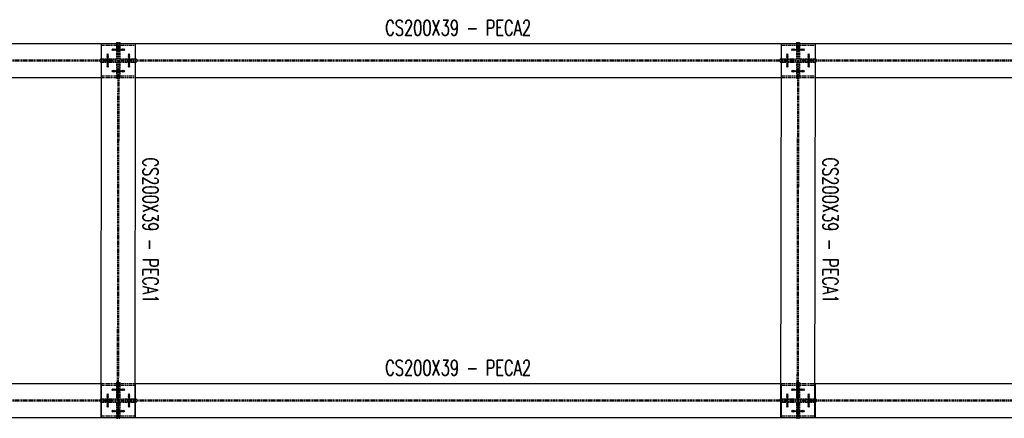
# Model space of a CAD drawing. Header units: feet. Extents: x 14665 to 61549, y 27474 to 37127.
# Tile 36 of 37: x 44185 to 49979, y 34684 to 37029. Entities that reach past the tile are written whole.
import ezdxf
from ezdxf.enums import TextEntityAlignment as Align

# ---------------------------------------------------------------- set-up
doc = ezdxf.new("R2010")
doc.units = ezdxf.units.FT
doc.header["$LTSCALE"] = 25
doc.header["$MEASUREMENT"] = 0
doc.linetypes.add('DASHDOT', pattern=[1, 0.5, -0.25, 0, -0.25])
doc.linetypes.add('HIDDEN', pattern=[0.375, 0.25, -0.125])
doc.layers.get('0').update_dxf_attribs({"linetype": 'CONTINUOUS'})
for name, color, linetype in [('A', 2, 'DASHDOT'), ('FORIR', 4, 'CONTINUOUS'), ('G', 3, 'CONTINUOUS'), ('TR', 6, 'HIDDEN'), ('TXT1', 7, 'CONTINUOUS')]:
    doc.layers.add(name, color=color, linetype=linetype)
doc.styles.add('1', font='romans', dxfattribs={"width": 0.7, "height": 30})

# ---------------------------------------------------------------- blocks, each defined once
blk = doc.blocks.new('MS')
at = {"color": 6}
for p, q in [((-4.7, 22.8), (4.7, 32.1)), ((-4.7, 32.1), (4.7, 22.8)), ((-4.7, -22.8), (4.7, -32.1)), ((-4.7, -32.1), (4.7, -22.8))]:
    blk.add_line(p, q, dxfattribs=at)
at = {"color": 3}
blk.add_line((0, -32.1), (0, 32.1), dxfattribs=at)
at = {"flags": 1}
for tag, p, height in [('DIAM', (0, 0), 8.01), ('AVAN', (1.3, -18.2), 5.26), ('TOLE', (1.3, -9.7), 5.26), ('DIET', (1.3, -24.6), 5.26)]:
    blk.add_attdef(tag, p, '', height=height, dxfattribs=at)
blk = doc.blocks.new('3D_INFOM')
blk.add_point((0, 0))
at = {"layer": 'FORIR', "flags": 1}
for tag, p in [('MARK', (7.55, -4.31)), ('NUM_DIS', (7.55, -11.68)), ('NOT_PEZ', (45.73, -11.68)), ('QTA_PEZ', (7.55, -18.55)), ('TIP_PEZ', (45.73, -18.55)), ('TRA_PEZ', (7.55, -26.33)), ('COS_PEZ', (45.73, -26.33)), ('DES_PEZ', (7.55, -33.75))]:
    blk.add_attdef(tag, p, '', height=5, dxfattribs=at)
blk = doc.blocks.new('3D_INFOB')
blk.add_point((0, 0))
at = {"layer": 'FORIR', "flags": 1}
for tag, p in [('BOLT', (7.6, -4.3)), ('SPEC', (7.6, -19.3)), ('CLASS', (7.6, -12)), ('IDF_PEZ', (7.6, -27.1))]:
    blk.add_attdef(tag, p, '', height=5.26, dxfattribs=at)

msp = doc.modelspace()

# ---------------------------------------------------------------- linework, layer by layer
at = {"layer": 'A'}
msp.add_point((48764.7, 34688.9), dxfattribs=at)
at = {"layer": 'G'}
for p, q in [((40774.2, 36888.9), (44664.7, 36888.9)), ((44664.7, 36889), (44661.5, 34689)), ((44664.7, 36889), (44864.7, 36888.7)), ((44664.7, 36888.9), (44664.7, 36688.9)), ((44755.1, 36894), (44761.5, 36894)), ((44755.1, 36894), (44755.1, 36888.9)), ((44761.5, 36894), (44761.5, 36888.9)), ((44764.7, 36888.9), (44767.8, 36888.9)), ((44767.8, 36894), (44767.8, 36888.9)), ((44767.8, 36894), (44774.2, 36894)), ((44774.2, 36894), (44774.2, 36888.9)), ((44774.2, 36888.9), (48664.7, 36888.9)), ((44864.7, 36888.7), (44861.5, 34688.7)), ((44864.7, 36888.9), (44864.7, 36688.9)), ((44864.7, 36879.4), (44864.7, 36879.4)), ((48664.7, 36889), (48661.5, 34689)), ((48664.7, 36889), (48864.7, 36888.7)), ((48664.7, 36888.9), (48664.7, 36688.9)), ((48755.1, 36894), (48761.5, 36894)), ((48755.1, 36894), (48755.1, 36888.9)), ((48761.5, 36894), (48761.5, 36888.9)), ((48764.7, 36888.9), (48767.8, 36888.9)), ((48767.8, 36894), (48767.8, 36888.9)), ((48767.8, 36894), (48774.2, 36894)), ((48774.2, 36894), (48774.2, 36888.9)), ((48774.2, 36888.9), (52664.7, 36888.9)), ((48864.7, 36888.7), (48861.5, 34688.7)), ((48864.7, 36888.9), (48864.7, 36688.9)), ((48864.7, 36879.4), (48864.7, 36879.4)), ((44864.5, 36798.4), (44864.7, 36798.4)), ((48864.5, 36798.4), (48864.7, 36798.4)), ((44864.5, 36792), (44864.7, 36792)), ((44864.5, 36785.7), (44864.7, 36785.7)), ((44864.5, 36779.3), (44864.7, 36779.3)), ((48864.5, 36792), (48864.7, 36792)), ((48864.5, 36785.7), (48864.7, 36785.7)), ((48864.5, 36779.3), (48864.7, 36779.3)), ((40864.4, 36688.9), (44664.7, 36688.9)), ((44864.4, 36698.4), (44864.7, 36698.4)), ((44864.4, 36688.9), (48664.7, 36688.9)), ((48864.4, 36698.4), (48864.7, 36698.4)), ((48864.4, 36688.9), (52664.7, 36688.9)), ((40861.8, 34888.9), (44664.7, 34888.9)), ((44664.7, 34888.9), (44664.7, 34688.9)), ((44861.8, 34888.9), (48664.7, 34888.9)), ((44864.7, 34888.9), (44864.7, 34688.9)), ((48664.7, 34888.9), (48664.7, 34688.9)), ((48861.8, 34888.9), (52664.7, 34888.9)), ((48864.7, 34888.9), (48864.7, 34688.9)), ((44861.8, 34879.4), (44864.7, 34879.4)), ((48861.8, 34879.4), (48864.7, 34879.4)), ((44861.6, 34779.3), (44864.7, 34779.3)), ((44861.7, 34798.4), (44864.7, 34798.4)), ((44861.7, 34792), (44864.7, 34792)), ((44861.7, 34785.7), (44864.7, 34785.7)), ((48861.6, 34779.3), (48864.7, 34779.3)), ((48861.7, 34798.4), (48864.7, 34798.4)), ((48861.7, 34792), (48864.7, 34792)), ((48861.7, 34785.7), (48864.7, 34785.7)), ((40861.5, 34688.9), (44755.1, 34688.9)), ((44661.5, 34689), (44664.7, 34689)), ((44664.7, 34689), (44861.5, 34688.7)), ((44755.1, 34688.9), (44755.1, 34683.7)), ((44755.1, 34683.7), (44761.5, 34683.7)), ((44761.5, 34688.9), (44761.5, 34683.7)), ((44767.8, 34688.9), (44767.8, 34683.7)), ((44767.8, 34683.7), (44774.2, 34683.7)), ((44774.2, 34688.9), (44861.5, 34688.7)), ((44774.2, 34688.9), (44774.2, 34683.7)), ((44861.5, 34698.4), (44864.7, 34698.4)), ((44861.5, 34688.9), (48755.1, 34688.9)), ((48661.5, 34689), (48664.7, 34689)), ((48664.7, 34689), (48861.5, 34688.7)), ((48755.1, 34688.9), (48755.1, 34683.7)), ((48755.1, 34683.7), (48761.5, 34683.7)), ((48761.5, 34688.9), (48761.5, 34683.7)), ((48767.8, 34688.9), (48767.8, 34683.7)), ((48767.8, 34683.7), (48774.2, 34683.7)), ((48774.2, 34688.9), (48861.5, 34688.7)), ((48774.2, 34688.9), (48774.2, 34683.7)), ((48861.5, 34698.4), (48864.7, 34698.4)), ((48861.5, 34688.9), (52755.1, 34688.9))]:
    msp.add_line(p, q, dxfattribs=at)
msp.add_point((48764.7, 34688.9), dxfattribs=at)
at = {"layer": 'TR'}
for p, q in [((44664.7, 36889), (44755.1, 36888.9)), ((44664.7, 36888.9), (44764.7, 36888.9)), ((44664.7, 36879.4), (44761.5, 36879.4)), ((44755.1, 36888.9), (44761.5, 36888.9)), ((44755.1, 36888.9), (44755.1, 36798.4)), ((44755.1, 36860.5), (44761.5, 36860.5)), ((44761.5, 36888.9), (44758.4, 34688.9)), ((44761.5, 36888.9), (44761.5, 36683.7)), ((44761.5, 36860.5), (44761.5, 36860.5)), ((44761.5, 36860.5), (44767.8, 36860.5)), ((44767.8, 36888.9), (44764.7, 34688.9)), ((44767.8, 36888.9), (44774.2, 36888.9)), ((44767.8, 36888.9), (44767.8, 36683.7)), ((44767.8, 36888.9), (44774.2, 36888.9)), ((44767.8, 36879.4), (44864.7, 36879.4)), ((44767.8, 36860.5), (44774.2, 36860.5)), ((44767.8, 36860.5), (44767.8, 36860.4)), ((44774.2, 36888.9), (44864.7, 36888.7)), ((44774.2, 36888.9), (44774.2, 36798.4)), ((48664.7, 36889), (48755.1, 36888.9)), ((48664.7, 36888.9), (48764.7, 36888.9)), ((48664.7, 36879.4), (48761.5, 36879.4)), ((48755.1, 36888.9), (48761.5, 36888.9)), ((48755.1, 36888.9), (48755.1, 36798.4)), ((48755.1, 36860.5), (48761.5, 36860.5)), ((48761.5, 36888.9), (48758.4, 34688.9)), ((48761.5, 36888.9), (48761.5, 36683.7)), ((48761.5, 36860.5), (48767.8, 36860.5)), ((48761.5, 36860.5), (48761.5, 36860.5)), ((48767.8, 36888.9), (48764.7, 34688.9)), ((48767.8, 36888.9), (48774.2, 36888.9)), ((48767.8, 36888.9), (48767.8, 36683.7)), ((48767.8, 36888.9), (48774.2, 36888.9)), ((48767.8, 36879.4), (48864.7, 36879.4)), ((48767.8, 36860.5), (48774.2, 36860.5)), ((48767.8, 36860.5), (48767.8, 36860.4)), ((48774.2, 36888.9), (48864.7, 36888.7)), ((48774.2, 36888.9), (48774.2, 36798.4)), ((44659.5, 36798.4), (44755.1, 36798.4)), ((44659.5, 36798.4), (44659.5, 36792)), ((44693, 36798.4), (44693, 36779.3)), ((44710, 36798.4), (44710, 36779.3)), ((44755.1, 36843.5), (44761.5, 36843.5)), ((44761.5, 36843.7), (44761.5, 36843.5)), ((44761.5, 36843.5), (44761.5, 36843.5)), ((44761.5, 36843.5), (44767.8, 36843.5)), ((44761.5, 36843.5), (44761.5, 36843.5)), ((44767.8, 36843.5), (44774.2, 36843.5)), ((44774.2, 36798.4), (44864.5, 36798.4)), ((44819.3, 36798.4), (44819.3, 36779.3)), ((44836.3, 36798.4), (44836.3, 36779.3)), ((44864.7, 36798.4), (44869.8, 36798.4)), ((44869.8, 36798.4), (44869.8, 36792)), ((48659.5, 36798.4), (48659.5, 36792)), ((48659.5, 36798.4), (48755.1, 36798.4)), ((48693, 36798.4), (48693, 36792)), ((48710, 36798.4), (48710, 36779.3)), ((48755.1, 36843.5), (48761.5, 36843.5)), ((48761.5, 36843.7), (48761.5, 36843.5)), ((48761.5, 36843.5), (48761.5, 36843.5)), ((48761.5, 36843.5), (48767.8, 36843.5)), ((48767.8, 36843.5), (48774.2, 36843.5)), ((48774.2, 36798.4), (48864.5, 36798.4)), ((48819.3, 36798.4), (48819.3, 36779.3)), ((48836.3, 36798.4), (48836.3, 36779.3)), ((48864.7, 36798.4), (48869.8, 36798.4)), ((48869.8, 36798.4), (48869.8, 36792)), ((40864.7, 36792), (44761.5, 36792)), ((40864.7, 36785.7), (44761.5, 36785.7)), ((44659.5, 36785.7), (44659.5, 36779.3)), ((44659.5, 36779.3), (44755.1, 36779.3)), ((44755.1, 36779.3), (44755.1, 36683.7)), ((44767.8, 36792), (44864.5, 36792)), ((44767.8, 36785.7), (44864.5, 36785.7)), ((44774.2, 36779.3), (44864.5, 36779.3)), ((44774.2, 36779.3), (44774.2, 36683.7)), ((44864.7, 36792), (48761.5, 36792)), ((44864.7, 36785.7), (48761.5, 36785.7)), ((44864.7, 36779.3), (44869.8, 36779.3)), ((44869.8, 36785.7), (44869.8, 36779.3)), ((48659.5, 36785.7), (48659.5, 36779.3)), ((48659.5, 36779.3), (48755.1, 36779.3)), ((48693, 36792), (48693, 36779.3)), ((48755.1, 36779.3), (48755.1, 36683.7)), ((48767.8, 36792), (48864.5, 36792)), ((48767.8, 36785.7), (48864.5, 36785.7)), ((48774.2, 36779.3), (48864.5, 36779.3)), ((48774.2, 36779.3), (48774.2, 36683.7)), ((48864.7, 36792), (52761.5, 36792)), ((48864.7, 36785.7), (52761.5, 36785.7)), ((48864.7, 36779.3), (48869.8, 36779.3)), ((48869.8, 36785.7), (48869.8, 36779.3)), ((44664.7, 36698.4), (44761.5, 36698.4)), ((44664.7, 36688.9), (44864.4, 36688.9)), ((44755.1, 36734.2), (44761.5, 36734.2)), ((44755.1, 36717.2), (44761.5, 36717.2)), ((44755.1, 36683.7), (44761.5, 36683.7)), ((44761.3, 36734.2), (44761.3, 36734.2)), ((44761.3, 36734.2), (44761.5, 36734.2)), ((44761.3, 36717.4), (44761.3, 36717.2)), ((44761.3, 36717.2), (44761.3, 36717.2)), ((44761.3, 36717.2), (44761.5, 36717.2)), ((44761.5, 36734.2), (44767.6, 36734.2)), ((44761.5, 36717.2), (44767.6, 36717.2)), ((44767.6, 36734.2), (44767.6, 36734.1)), ((44767.8, 36734.2), (44774.2, 36734.2)), ((44767.8, 36717.2), (44774.2, 36717.2)), ((44767.8, 36698.4), (44864.4, 36698.4)), ((44767.8, 36683.7), (44774.2, 36683.7)), ((48664.7, 36698.4), (48761.5, 36698.4)), ((48664.7, 36688.9), (48864.4, 36688.9)), ((48755.1, 36734.2), (48761.5, 36734.2)), ((48755.1, 36717.2), (48761.5, 36717.2)), ((48755.1, 36683.7), (48761.5, 36683.7)), ((48761.3, 36734.2), (48761.3, 36734.2)), ((48761.3, 36734.2), (48761.5, 36734.2)), ((48761.3, 36717.4), (48761.3, 36717.2)), ((48761.3, 36717.2), (48761.5, 36717.2)), ((48761.5, 36734.2), (48767.6, 36734.2)), ((48761.5, 36717.2), (48767.6, 36717.2)), ((48767.6, 36734.2), (48767.6, 36734.1)), ((48767.6, 36717.4), (48767.6, 36717.2)), ((48767.8, 36734.2), (48774.2, 36734.2)), ((48767.8, 36717.2), (48774.2, 36717.2)), ((48767.8, 36698.4), (48864.4, 36698.4)), ((48767.8, 36683.7), (48774.2, 36683.7)), ((44664.7, 34888.9), (44861.8, 34888.9)), ((44755.1, 34894), (44761.5, 34894)), ((44755.1, 34894), (44755.1, 34798.4)), ((44761.5, 34894), (44761.5, 34688.9)), ((44767.8, 34894), (44774.2, 34894)), ((44767.8, 34894), (44767.8, 34688.9)), ((44774.2, 34894), (44774.2, 34798.4)), ((48664.7, 34888.9), (48861.8, 34888.9)), ((48755.1, 34894), (48761.5, 34894)), ((48755.1, 34894), (48755.1, 34798.4)), ((48761.5, 34894), (48761.5, 34688.9)), ((48767.8, 34894), (48774.2, 34894)), ((48767.8, 34894), (48767.8, 34688.9)), ((48774.2, 34894), (48774.2, 34798.4)), ((44664.7, 34879.4), (44761.5, 34879.4)), ((44755.1, 34860.5), (44761.5, 34860.5)), ((44755.1, 34843.5), (44761.5, 34843.5)), ((44758.6, 34860.5), (44758.6, 34860.5)), ((44758.6, 34860.5), (44758.6, 34860.4)), ((44758.6, 34860.5), (44758.6, 34860.4)), ((44758.6, 34860.5), (44761.5, 34860.5)), ((44758.6, 34843.7), (44758.6, 34843.5)), ((44758.6, 34843.5), (44758.6, 34843.5)), ((44758.6, 34843.5), (44761.5, 34843.5)), ((44761.5, 34860.5), (44764.9, 34860.5)), ((44761.5, 34843.5), (44764.9, 34843.5)), ((44764.9, 34860.5), (44764.9, 34860.4)), ((44764.9, 34859.9), (44764.9, 34859.1)), ((44764.9, 34845), (44764.9, 34844.2)), ((44764.9, 34844.2), (44764.9, 34843.7)), ((44764.9, 34843.7), (44764.9, 34843.5)), ((44767.8, 34879.4), (44861.8, 34879.4)), ((44767.8, 34860.5), (44774.2, 34860.5)), ((44767.8, 34843.5), (44774.2, 34843.5)), ((48664.7, 34879.4), (48761.5, 34879.4)), ((48755.1, 34860.5), (48761.5, 34860.5)), ((48755.1, 34843.5), (48761.5, 34843.5)), ((48758.6, 34860.5), (48758.6, 34860.5)), ((48758.6, 34860.5), (48758.6, 34860.4)), ((48758.6, 34860.5), (48758.6, 34860.4)), ((48758.6, 34860.5), (48761.5, 34860.5)), ((48758.6, 34843.7), (48758.6, 34843.5)), ((48758.6, 34843.5), (48758.6, 34843.5)), ((48758.6, 34843.5), (48761.5, 34843.5)), ((48761.5, 34860.5), (48764.9, 34860.5)), ((48761.5, 34843.5), (48764.9, 34843.5)), ((48764.9, 34860.5), (48764.9, 34860.4)), ((48764.9, 34860.4), (48764.9, 34859.9)), ((48764.9, 34859.9), (48764.9, 34859.1)), ((48764.9, 34846), (48764.9, 34845)), ((48764.9, 34845), (48764.9, 34844.2)), ((48764.9, 34844.2), (48764.9, 34843.7)), ((48764.9, 34843.7), (48764.9, 34843.5)), ((48767.8, 34879.4), (48861.8, 34879.4)), ((48767.8, 34860.5), (48774.2, 34860.5)), ((48767.8, 34843.5), (48774.2, 34843.5)), ((40864.7, 34792), (44761.5, 34792)), ((40864.7, 34785.7), (44761.5, 34785.7)), ((44659.5, 34798.4), (44755.1, 34798.4)), ((44659.5, 34798.4), (44659.5, 34792)), ((44659.5, 34785.7), (44659.5, 34779.3)), ((44659.5, 34779.3), (44755.1, 34779.3)), ((44693, 34798.4), (44693, 34779.3)), ((44710, 34798.4), (44710, 34779.3)), ((44755.1, 34779.3), (44755.1, 34688.9)), ((44767.8, 34792), (44861.7, 34792)), ((44767.8, 34785.7), (44861.7, 34785.7)), ((44774.2, 34798.4), (44861.7, 34798.4)), ((44774.2, 34779.3), (44861.6, 34779.3)), ((44774.2, 34779.3), (44774.2, 34688.9)), ((44819.3, 34798.4), (44819.3, 34779.3)), ((44836.3, 34798.4), (44836.3, 34779.3)), ((44864.7, 34798.4), (44869.8, 34798.4)), ((44864.7, 34792), (48761.5, 34792)), ((44864.7, 34785.7), (48761.5, 34785.7)), ((44864.7, 34779.3), (44869.8, 34779.3)), ((44869.8, 34798.4), (44869.8, 34792)), ((44869.8, 34785.7), (44869.8, 34779.3)), ((48659.5, 34798.4), (48659.5, 34792)), ((48659.5, 34798.4), (48755.1, 34798.4)), ((48659.5, 34785.7), (48659.5, 34779.3)), ((48659.5, 34779.3), (48755.1, 34779.3)), ((48693, 34798.4), (48693, 34792)), ((48693, 34792), (48693, 34779.3)), ((48710, 34798.4), (48710, 34779.3)), ((48755.1, 34779.3), (48755.1, 34688.9)), ((48767.8, 34792), (48861.7, 34792)), ((48767.8, 34785.7), (48861.7, 34785.7)), ((48774.2, 34798.4), (48861.7, 34798.4)), ((48774.2, 34779.3), (48861.6, 34779.3)), ((48774.2, 34779.3), (48774.2, 34688.9)), ((48819.3, 34798.4), (48819.3, 34779.3)), ((48836.3, 34798.4), (48836.3, 34779.3)), ((48864.7, 34798.4), (48869.8, 34798.4)), ((48864.7, 34792), (52761.5, 34792)), ((48864.7, 34785.7), (52761.5, 34785.7)), ((48864.7, 34779.3), (48869.8, 34779.3)), ((48869.8, 34798.4), (48869.8, 34792)), ((48869.8, 34785.7), (48869.8, 34779.3)), ((44755.1, 34734.2), (44761.5, 34734.2)), ((44755.1, 34717.2), (44761.5, 34717.2)), ((44758.4, 34734.2), (44758.4, 34734.1)), ((44758.4, 34734.2), (44758.4, 34734.1)), ((44758.4, 34734.2), (44758.4, 34734.2)), ((44758.4, 34734.2), (44761.5, 34734.2)), ((44758.4, 34717.4), (44758.4, 34717.2)), ((44758.4, 34717.2), (44758.4, 34717.2)), ((44758.4, 34717.2), (44761.5, 34717.2)), ((44761.5, 34734.2), (44764.7, 34734.2)), ((44761.5, 34717.2), (44764.7, 34717.2)), ((44764.7, 34734.2), (44764.7, 34734.1)), ((44764.7, 34734.1), (44764.7, 34733.6)), ((44764.7, 34733.6), (44764.7, 34732.8)), ((44764.7, 34732.8), (44764.7, 34731.7)), ((44764.7, 34719.7), (44764.7, 34718.7)), ((44764.7, 34718.7), (44764.7, 34717.9)), ((44764.7, 34717.9), (44764.7, 34717.4)), ((44764.7, 34717.4), (44764.7, 34717.2)), ((44767.8, 34734.2), (44774.2, 34734.2)), ((44767.8, 34717.2), (44774.2, 34717.2)), ((48755.1, 34734.2), (48761.5, 34734.2)), ((48755.1, 34717.2), (48761.5, 34717.2)), ((48758.4, 34734.2), (48758.4, 34734.2)), ((48758.4, 34734.2), (48758.4, 34734.1)), ((48758.4, 34734.2), (48758.4, 34734.1)), ((48758.4, 34734.2), (48761.5, 34734.2)), ((48758.4, 34717.4), (48758.4, 34717.2)), ((48758.4, 34717.2), (48758.4, 34717.2)), ((48758.4, 34717.2), (48761.5, 34717.2)), ((48761.5, 34734.2), (48764.7, 34734.2)), ((48761.5, 34717.2), (48764.7, 34717.2)), ((48764.7, 34734.2), (48764.7, 34734.1)), ((48764.7, 34734.1), (48764.7, 34733.6)), ((48764.7, 34733.6), (48764.7, 34732.8)), ((48764.7, 34719.7), (48764.7, 34718.7)), ((48764.7, 34718.7), (48764.7, 34717.9)), ((48764.7, 34717.4), (48764.7, 34717.2)), ((48767.8, 34734.2), (48774.2, 34734.2)), ((48767.8, 34717.2), (48774.2, 34717.2)), ((44661.5, 34689), (44758.4, 34688.9)), ((44661.5, 34689), (44861.5, 34688.7)), ((44664.7, 34698.4), (44761.5, 34698.4)), ((44664.7, 34689), (44755.1, 34688.9)), ((44755.1, 34688.9), (44758.4, 34688.9)), ((44755.1, 34688.9), (44861.5, 34688.9)), ((44764.7, 34688.9), (44861.5, 34688.7)), ((44764.7, 34688.9), (44767.8, 34688.9)), ((44767.8, 34698.4), (44861.5, 34698.4)), ((44767.8, 34688.9), (44774.2, 34688.9)), ((48661.5, 34689), (48758.4, 34688.9)), ((48661.5, 34689), (48861.5, 34688.7)), ((48664.7, 34698.4), (48761.5, 34698.4)), ((48664.7, 34689), (48755.1, 34688.9)), ((48755.1, 34688.9), (48758.4, 34688.9)), ((48755.1, 34688.9), (48861.5, 34688.9)), ((48764.7, 34688.9), (48861.5, 34688.7)), ((48764.7, 34688.9), (48767.8, 34688.9)), ((48767.8, 34698.4), (48861.5, 34698.4)), ((48767.8, 34688.9), (48774.2, 34688.9))]:
    msp.add_line(p, q, dxfattribs=at)
msp.add_point((48764.7, 34688.9), dxfattribs=at)

# ---------------------------------------------------------------- block references
for name, p, rotation in [('MS', (44758.3, 36852), 270), ('MS', (44764.6, 36852), 89.9179629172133), ('MS', (44771, 36852), 89.99999999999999), ('3D_INFOB', (44749.2, 36852), 270), ('3D_INFOB', (44749.2, 36852), 270), ('MS', (48758.3, 36852), 270), ('MS', (48764.6, 36852), 89.91796291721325), ('MS', (48771, 36852), 89.99999999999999), ('3D_INFOB', (48749.2, 36852), 270), ('3D_INFOB', (48749.2, 36852), 270), ('MS', (44701.5, 36795.2), 180), ('MS', (44701.5, 36788.9), 180), ('3D_INFOB', (44701.5, 36804.3), 270), ('3D_INFOB', (44701.5, 36804.3), 270), ('MS', (44827.8, 36795.2), 180), ('MS', (44827.8, 36788.9), 180), ('MS', (48701.5, 36795.2), 180), ('MS', (48701.5, 36788.9), 180), ('3D_INFOB', (48701.5, 36804.3), 270), ('3D_INFOB', (48701.5, 36804.3), 270), ('MS', (48827.8, 36795.2), 180), ('MS', (48827.8, 36788.9), 180), ('3D_INFOB', (44827.8, 36773.4), 270), ('3D_INFOB', (44827.8, 36773.4), 270), ('3D_INFOB', (48827.8, 36773.4), 270), ('3D_INFOB', (48827.8, 36773.4), 270), ('MS', (44758.3, 36725.7), 270), ('MS', (44764.4, 36725.7), 89.91796291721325), ('MS', (44771, 36725.7), 89.99999999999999), ('3D_INFOB', (44749.2, 36725.7), 270), ('3D_INFOB', (44749.2, 36725.7), 270), ('MS', (48758.3, 36725.7), 270), ('MS', (48764.4, 36725.7), 89.91796291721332), ('MS', (48771, 36725.7), 89.99999999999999), ('3D_INFOB', (48749.2, 36725.7), 270), ('3D_INFOB', (48749.2, 36725.7), 270), ('MS', (44701.5, 34795.2), 180), ('MS', (44758.3, 34852), 270), ('MS', (44761.8, 34852), 89.9179629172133), ('MS', (44771, 34852), 89.99999999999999), ('3D_INFOB', (44749.2, 34852), 270), ('3D_INFOB', (44749.2, 34852), 270), ('MS', (44827.8, 34795.2), 180), ('MS', (48701.5, 34795.2), 180), ('MS', (48758.3, 34852), 270), ('MS', (48761.8, 34852), 89.91796291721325), ('MS', (48771, 34852), 89.99999999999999), ('3D_INFOB', (48780.1, 34852), 270), ('3D_INFOB', (48780.1, 34852), 270), ('MS', (48827.8, 34795.2), 180), ('MS', (44701.5, 34788.9), 180), ('3D_INFOB', (44701.5, 34804.3), 270), ('3D_INFOB', (44701.5, 34804.3), 270), ('MS', (44827.8, 34788.9), 180), ('3D_INFOB', (44827.8, 34773.4), 270), ('3D_INFOB', (44827.8, 34773.4), 270), ('MS', (48701.5, 34788.9), 180), ('3D_INFOB', (48701.5, 34804.3), 270), ('3D_INFOB', (48701.5, 34804.3), 270), ('MS', (48827.8, 34788.9), 180), ('3D_INFOB', (48827.8, 34773.4), 270), ('3D_INFOB', (48827.8, 34773.4), 270), ('MS', (44758.3, 34725.7), 270), ('MS', (44761.6, 34725.7), 89.91796291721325), ('MS', (44771, 34725.7), 89.99999999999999), ('3D_INFOB', (44749.2, 34725.7), 270), ('3D_INFOB', (44749.2, 34725.7), 270), ('MS', (48758.3, 34725.7), 270), ('MS', (48761.6, 34725.7), 89.91796291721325), ('MS', (48771, 34725.7), 89.99999999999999), ('3D_INFOB', (48780.1, 34725.7), 270), ('3D_INFOB', (48780.1, 34725.7), 270)]:
    msp.add_blockref(name, p, dxfattribs=dict(rotation=rotation))
for p in [(44701.5, 36782.5), (44827.8, 36782.5), (48701.5, 36782.5), (48827.8, 36782.5), (44701.5, 34782.5), (44827.8, 34782.5), (48701.5, 34782.5), (48827.8, 34782.5)]:
    msp.add_blockref('MS', p)
at = {"xscale": 10, "yscale": 10, "zscale": 10, "rotation": 270}
for p in [(44710.5, 36795.2), (44818.8, 36795.2), (48710.5, 36795.2), (48818.8, 36795.2), (44710.5, 36782.5), (44764.7, 36788.9), (44818.8, 36782.5), (46764.7, 36788.9), (48710.5, 36782.5), (48764.7, 36788.9), (48818.8, 36782.5), (44763.1, 35788.9), (48763.1, 35788.9), (44710.5, 34795.2), (44710.5, 34782.5), (44764.7, 34788.9), (44818.8, 34795.2), (44818.8, 34782.5), (46764.7, 34788.9), (48710.5, 34795.2), (48710.5, 34782.5), (48764.7, 34788.9), (48818.8, 34795.2), (48818.8, 34782.5)]:
    msp.add_blockref('3D_INFOM', p, dxfattribs=at)

# ---------------------------------------------------------------- texts
at = {"layer": 'TXT1', "color": 7, "style": '1', "width": 0.7}
for p in [(46764.7, 36908.9), (46764.7, 34908.9)]:
    msp.add_text('CS200X39 - PECA2', height=90, dxfattribs=at).set_placement(p, align=Align.BOTTOM_CENTER)
for p in [(44883.1, 35788.7), (48883.1, 35788.7)]:
    msp.add_text('CS200X39 - PECA1', height=90, rotation=270, dxfattribs=at).set_placement(p, align=Align.BOTTOM_CENTER)

doc.saveas('drawing.dxf')
